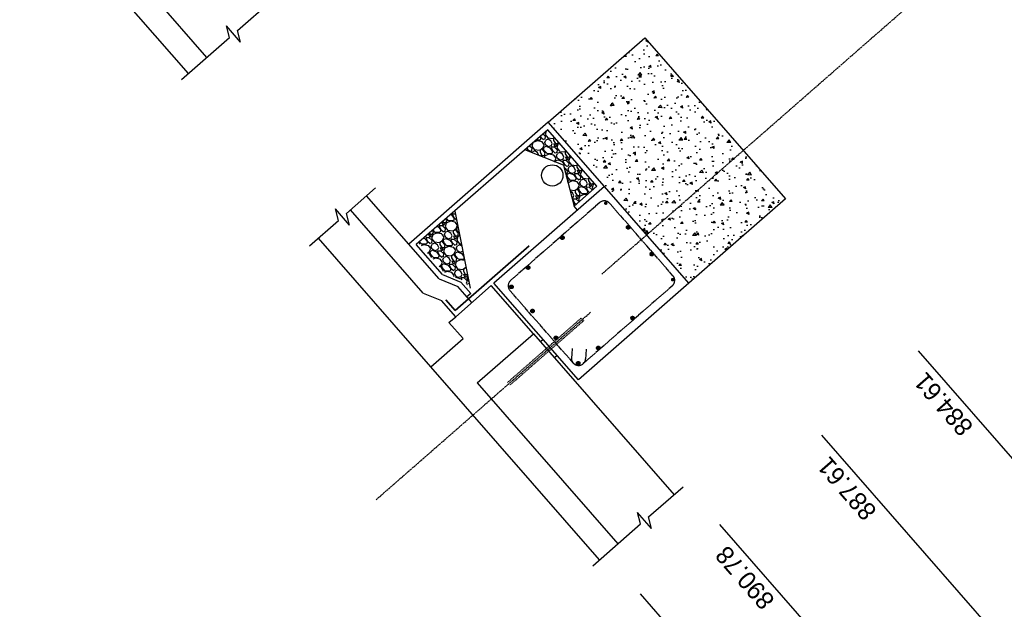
# Model space of a CAD drawing. Header units: inches. Extents: x -1231 to 26090822, y -121 to 7485204.
# Tile 5 of 7: x 26089865 to 26090142, y 7483909 to 7484074. Entities that reach past the tile are written whole.
import ezdxf

# ---------------------------------------------------------------- set-up
doc = ezdxf.new("R2010")
doc.units = ezdxf.units.IN
doc.header["$MEASUREMENT"] = 0
for name, pattern in [('bcenterline', [0.5, 0.375, -0.03125, 0.0625, -0.03125]), ('bhiddenpr', [0.1875, 0.125, -0.0625]), ('brebarpr', [1.5625, 1.5, -0.0625])]:
    doc.linetypes.add(name, pattern=pattern)
for name, color, linetype in [('BR_P_Beam_Centerline', 2, 'bcenterline'), ('BR_P_Beam_Object', 7, 'Continuous'), ('BR_P_Brg_Pad_Object', 4, 'Continuous'), ('BR_P_Gen_Approach_Slab', 30, 'Continuous'), ('BR_P_Gen_Perforated_Pipe', 4, 'Continuous'), ('BR_P_Gen_Porous_Backfill', 3, 'Continuous'), ('BR_P_Gen_Text', 7, 'Continuous'), ('BR_P_Slab_Object', 3, 'Continuous'), ('BR_P_Sub_Deep_Hidden', 4, 'bhiddenpr'), ('BR_P_Sub_Object', 1, 'Continuous'), ('BR_P_Sub_Reinforcing', 30, 'brebarpr'), ('XS_P_Subgrade', 4, 'Continuous')]:
    doc.layers.add(name, color=color, linetype=linetype)
doc.styles.add('Slanted-Normal', font='font31.shx', dxfattribs={"height": 0.14})

msp = doc.modelspace()

# ---------------------------------------------------------------- hatches: boundary and pattern name
at = {"layer": 'BR_P_Gen_Porous_Backfill', "transparency": 33554534}
h = msp.add_hatch(dxfattribs=at)
h.set_pattern_fill('AR-CONC', color=256, angle=131.1527)
h.set_pattern_definition([(181.1527, (26090293.931, 7484322.7734), (-4.247565, 5.81362), [0.75, -8.25]), (126.1527, (26090293.931, 7484322.7734), (-4.75061, -5.99468), [0.6, -6.6]), (231.6042, (26090293.577, 7484323.258), (-8.99818, -0.18106), [0.6374, -7.01142]), (177.337, (26090292.425, 7484321.457), (-5.77689, 9.12511), [1.125, -12.375]), (227.7884, (26090291.944, 7484322.218), (-13.48542, 0.62725), [0.9561, -10.51714]), (122.337, (26090292.425, 7484321.457), (-13.48542, 0.62725), [0.9, -9.9]), (152.1527, (26090292.1435, 7484322.539), (-0.8965, 7.14397), [0.75, -8.25]), (97.1527, (26090292.1435, 7484322.539), (-7.06126, -2.93992), [0.6, -6.6]), (202.6042, (26090292.069, 7484323.1346), (-7.95776, 4.20405), [0.6374, -7.01142]), (168.6527, (26090293.931, 7484322.7734), (-2.586572, -2.09911), [0, -6.52, 0, -6.7, 0, -6.625]), (138.6527, (26090293.931, 7484322.7734), (-4.700933, -0.614695), [0, -3.82, 0, -6.37, 0, -2.525]), (98.6527, (26090295.3985, 7484321.0943), (-3.343087, 4.167886), [0, -2.5, 0, -7.8, 0, -10.35]), (88.6527, (26090296.0566, 7484320.3413), (-4.59151, 3.73239), [0, -3.25, 0, -5.18, 0, -7.35])])
h.paths.add_polyline_path([(26090013.74, 7484045.48), (26090029.53, 7484027.41), (26090041.37, 7484013.86), (26090068.48, 7484037.55), (26090040.84, 7484069.17)])
h.paths.add_polyline_path([(26090041.37, 7484013.86), (26090053.22, 7484000.31), (26090080.33, 7484024), (26090068.48, 7484037.55)])
at = {"layer": 'BR_P_Gen_Text', "transparency": 33554534}
h = msp.add_hatch(dxfattribs=at)
h.set_pattern_fill('GRAVEL', color=256, scale=5, angle=131.1527)
h.set_pattern_definition([(359.1655, (26090377.37166, 7484162.99163), (60.20585284, -0.5052557), [0.67268, -66.59544]), (316.12246, (26090378.04427, 7484162.98183), (-43.2488895, 41.88715265), [1.15434, -114.279624]), (263.66316, (26090378.87634, 7484162.18174), (8.50928773, 73.8416686), [0.81394, -80.580163]), (38.426406, (26090381.10077, 7484161.53605), (-78.58616515, -62.04203935), [1.05119, -104.06779]), (63.98637, (26090381.92428, 7484162.18938), (-28.72578655, -58.30805422), [1.030775, -102.046866]), (128.426406, (26090382.37636, 7484163.11572), (62.04203935, -78.58616515), [1.05119, -104.06779]), (168.846957, (26090381.72304, 7484163.93923), (80.42235166, -16.038870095), [1.390145, -137.624243]), (203.408045, (26090380.35915, 7484164.20813), (-105.85779668, -46.03397531), [1.31244, -129.931607]), (252.58228, (26090379.15473, 7484163.68673), (-22.61955315, -72.8927693), [1.05475, -104.420366]), (306.38907, (26090378.839, 7484162.68034), (-32.4289656, 44.70304452), [1.20416, -59.003813]), (353.550154, (26090379.55339, 7484161.71098), (80.89680131, -8.98373739), [1.55724, -154.166875]), (269.96679, (26090377.881, 7484165.2961), (0.4436436, -46.09558743), [0.531505, -52.619224]), (302.62195, (26090377.88067, 7484164.7646), (-35.24485748, 55.52296841), [1.011185, -100.107557]), (356.1527, (26090378.4258, 7484163.913), (3.76479, 3.29034), [0.707105, -6.36396]), (334.3513, (26090378.20435, 7484163.25455), (-23.98129, 12.2432729), [0.38079, -37.698076]), (62.95413, (26090378.5476, 7484163.0897), (-8.004032, -13.6358158), [0.538515, -26.38731]), (162.11647, (26090378.7925, 7484163.56935), (-17.400607, 4.7136905), [0.874645, -28.280114]), (292.71777, (26090377.9601, 7484163.838), (-2.815892, 10.819924), [0.632455, -15.178933]), (147.54226, (26090380.456, 7484160.90614), (-44.1977888, 27.77688724), [0.886, -87.714226]), (201.49889, (26090379.7084, 7484161.38164), (54.5740691, 21.13459206), [0.743305, -73.58704]), (64.3513, (26090377.20714, 7484163.1799), (-12.2432729, -23.98129), [0.761575, -37.31729]), (114.76318, (26090377.5368, 7484163.8664), (21.60904172, -47.5189364), [0.886, -87.714226]), (110.59667, (26090382.7902, 7484162.94615), (8.9221253, -25.404639), [0.8544, -41.86562]), (65.92786, (26090382.4896, 7484163.74594), (-24.96099536, -55.0177127), [0.71589, -70.873215]), (197.95413, (26090380.939, 7484166.50786), (-25.404639, -8.9221253), [0.761575, -37.31729]), (148.50674, (26090380.21454, 7484166.2731), (57.83360457, -35.78091925), [0.838155, -82.97712]), (200.59667, (26090382.5513, 7484164.6631), (25.404639, 8.9221253), [0.4272, -42.29282]), (232.46265, (26090381.1364, 7484166.282), (-11.7688232, -16.9261573), [0.25495, -25.24015]), (297.11647, (26090380.9811, 7484166.0798), (-6.1062334, 14.584715), [1.030775, -19.584753]), (317.16172, (26090381.45094, 7484165.16233), (-36.66820645, 34.35757029), [0.95525, -94.569616]), (74.8428, (26090379.1313, 7484163.8655), (-4.239241, -10.345474), [0.72111, -17.306646]), (124.309943, (26090379.31986, 7484164.5615), (-48.40622359, 70.58213314), [1.25897, -124.637813]), (192.09811, (26090378.6102, 7484165.6014), (39.5149044, 7.97322596), [0.51478, -50.96337]), (221.1527, (26090378.107, 7484165.4935), (-0.47445, -7.05513), [0.3, -4.7]), (251.40915, (26090381.4038, 7484164.98832), (13.19217216, 38.0915554), [0.69462, -68.7676]), (179.1655, (26090381.18235, 7484164.32995), (-60.20585284, 0.5052557), [1.34536, -65.92276]), (131.1527, (26090379.837, 7484164.3495), (-7.05513, 0.47445), [1.3, -3.7]), (96.45756, (26090378.98164, 7484165.3284), (-6.549877, 60.6803025), [0.79057, -78.26637]), (25.20732, (26090378.8927, 7484166.11394), (18.3495063, 9.3965749), [0.72801, -35.67254]), (338.79869, (26090379.55141, 7484166.424), (100.16440082, -38.62761718), [1.185325, -117.34737]), (306.578795, (26090380.65651, 7484165.99533), (39.00964866, -52.23262688), [1.253995, -124.145367])])
h.paths.add_polyline_path([(26090007.14, 7484037.73), (26090018.05, 7484033.38), (26090020.97, 7484021.92), (26090027.41, 7484027.56), (26090013.59, 7484043.37)])
h = msp.add_hatch(dxfattribs=at)
h.set_pattern_fill('GRAVEL', color=256, scale=5, angle=131.1527)
h.set_pattern_definition([(359.1655, (26090401.4843, 7484176.09695), (60.20585284, -0.5052557), [0.67268, -66.59544]), (316.12246, (26090402.1569, 7484176.08715), (-43.2488895, 41.88715265), [1.15434, -114.279624]), (263.66316, (26090402.98897, 7484175.28706), (8.50928773, 73.8416686), [0.81394, -80.580163]), (38.426406, (26090405.2134, 7484174.64137), (-78.58616515, -62.04203935), [1.05119, -104.06779]), (63.98637, (26090406.03691, 7484175.2947), (-28.72578655, -58.30805422), [1.030775, -102.046866]), (128.426406, (26090406.489, 7484176.22104), (62.04203935, -78.58616515), [1.05119, -104.06779]), (168.846957, (26090405.83567, 7484177.04455), (80.42235166, -16.038870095), [1.390145, -137.624243]), (203.408045, (26090404.47178, 7484177.31345), (-105.85779668, -46.03397531), [1.31244, -129.931607]), (252.58228, (26090403.26736, 7484176.79205), (-22.61955315, -72.8927693), [1.05475, -104.420366]), (306.38907, (26090402.95163, 7484175.78566), (-32.4289656, 44.70304452), [1.20416, -59.003813]), (353.550154, (26090403.66602, 7484174.8163), (80.89680131, -8.983737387), [1.55724, -154.166875]), (269.96679, (26090401.9936, 7484178.4014), (0.4436436, -46.09558743), [0.531505, -52.619224]), (302.62195, (26090401.9933, 7484177.8699), (-35.24485748, 55.52296841), [1.011185, -100.107557]), (356.1527, (26090402.5384, 7484177.0182), (3.76479, 3.290342), [0.707105, -6.363963]), (334.3513, (26090402.317, 7484176.35987), (-23.98129, 12.2432729), [0.38079, -37.698076]), (62.95413, (26090402.6602, 7484176.195), (-8.004032, -13.6358158), [0.538515, -26.38731]), (162.11647, (26090402.9051, 7484176.6747), (-17.400607, 4.7136905), [0.874645, -28.280114]), (292.71777, (26090402.0727, 7484176.9433), (-2.815892, 10.819924), [0.632455, -15.178933]), (147.54226, (26090404.56864, 7484174.01146), (-44.1977888, 27.77688724), [0.886, -87.714226]), (201.49889, (26090403.82105, 7484174.48696), (54.5740691, 21.13459206), [0.743305, -73.58704]), (64.3513, (26090401.3198, 7484176.2852), (-12.2432729, -23.98129), [0.761575, -37.31729]), (114.763176, (26090401.64942, 7484176.97172), (21.60904172, -47.5189364), [0.886, -87.714226]), (110.59667, (26090406.9028, 7484176.0515), (8.9221253, -25.40463896), [0.8544, -41.86562]), (65.92786, (26090406.60225, 7484176.85126), (-24.96099536, -55.0177127), [0.71589, -70.873215]), (197.95413, (26090405.05166, 7484179.6132), (-25.404639, -8.9221253), [0.761575, -37.31729]), (148.50674, (26090404.32717, 7484179.37842), (57.83360457, -35.78091925), [0.838155, -82.97712]), (200.59667, (26090406.6639, 7484177.7684), (25.40463896, 8.9221253), [0.4272, -42.29282]), (232.46265, (26090405.2491, 7484179.3873), (-11.7688232, -16.9261573), [0.25495, -25.24015]), (297.11647, (26090405.0937, 7484179.1851), (-6.1062334, 14.584715), [1.030775, -19.584753]), (317.16172, (26090405.56357, 7484178.26765), (-36.66820645, 34.35757029), [0.95525, -94.569616]), (74.8428, (26090403.244, 7484176.9708), (-4.239241, -10.3454742), [0.72111, -17.306646]), (124.309943, (26090403.4325, 7484177.66682), (-48.406223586, 70.58213314), [1.25897, -124.637813]), (192.09811, (26090402.72285, 7484178.70673), (39.5149044, 7.97322596), [0.51478, -50.96337]), (221.1527, (26090402.2195, 7484178.599), (-0.47445, -7.05513), [0.3, -4.7]), (251.40915, (26090405.51643, 7484178.09364), (13.19217216, 38.0915554), [0.69462, -68.7676]), (179.1655, (26090405.295, 7484177.43527), (-60.20585284, 0.5052557), [1.34536, -65.92276]), (131.1527, (26090403.95, 7484177.455), (-7.055133, 0.47445), [1.3, -3.7]), (96.45756, (26090403.09428, 7484178.4337), (-6.549877, 60.6803025), [0.79057, -78.26637]), (25.20732, (26090403.00536, 7484179.21926), (18.3495063, 9.3965749), [0.72801, -35.67254]), (338.79869, (26090403.66405, 7484179.52932), (100.16440082, -38.62761718), [1.185325, -117.34737]), (306.578795, (26090404.76915, 7484179.10065), (39.00964866, -52.232626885), [1.253995, -124.145367])])
h.paths.add_polyline_path([(26089977.29, 7484011.64), (26089984.62, 7484003.24), (26089989.79, 7484001.12), (26089991.77, 7483998.86), (26089987.47, 7484020.53)])
at = {"layer": 'BR_P_Sub_Reinforcing'}
h = msp.add_hatch(color=256, dxfattribs=at)
h.dxf.hatch_style = 1
h.paths.add_polyline_path([(26090029.56, 7484023.12, -1), (26090030.21, 7484022.37, -1)])
h = msp.add_hatch(color=256, dxfattribs=at)
h.dxf.hatch_style = 1
h.paths.add_polyline_path([(26090036.53, 7484015.6, 1), (26090035.87, 7484016.36, 1)])
h = msp.add_hatch(color=256, dxfattribs=at)
h.dxf.hatch_style = 1
h.paths.add_polyline_path([(26090036.54, 7484015.6, 1), (26090035.88, 7484016.35, 1)])
h = msp.add_hatch(color=256, dxfattribs=at)
h.dxf.hatch_style = 1
h.paths.add_polyline_path([(26090018.01, 7484012.7, 1), (26090017.35, 7484013.45, 1)])
h = msp.add_hatch(color=256, dxfattribs=at)
h.dxf.hatch_style = 1
h.paths.add_polyline_path([(26090043.11, 7484008.07, 1), (26090042.45, 7484008.83, 1)])
h = msp.add_hatch(color=256, dxfattribs=at)
h.dxf.hatch_style = 1
h.paths.add_polyline_path([(26090008.39, 7484004.29, 1), (26090007.73, 7484005.04, 1)])
h = msp.add_hatch(color=256, dxfattribs=at)
h.dxf.hatch_style = 1
h.paths.add_polyline_path([(26090048.98, 7484000.9, 1), (26090048.32, 7484001.65, 1)])
h = msp.add_hatch(color=256, dxfattribs=at)
h.dxf.hatch_style = 1
h.paths.add_polyline_path([(26090003.71, 7483998.87, 1), (26090003.05, 7483999.63, 1)])
h = msp.add_hatch(color=256, dxfattribs=at)
h.dxf.hatch_style = 1
h.paths.add_polyline_path([(26090009.64, 7483992.1, 1), (26090008.98, 7483992.85, 1)])
h = msp.add_hatch(color=256, dxfattribs=at)
h.dxf.hatch_style = 1
h.paths.add_polyline_path([(26090037.75, 7483990.11, 1), (26090037.09, 7483990.86, 1)])
h = msp.add_hatch(color=256, dxfattribs=at)
h.dxf.hatch_style = 1
h.paths.add_polyline_path([(26090016.22, 7483984.57, 1), (26090015.56, 7483985.32, 1)])
h = msp.add_hatch(color=256, dxfattribs=at)
h.dxf.hatch_style = 1
h.paths.add_polyline_path([(26090028.13, 7483981.7, 1), (26090027.48, 7483982.45, 1)])
h = msp.add_hatch(color=256, dxfattribs=at)
h.dxf.hatch_style = 1
h.paths.add_polyline_path([(26090022.47, 7483977.41, 1), (26090021.81, 7483978.17, 1)])

# ---------------------------------------------------------------- linework, layer by layer
at = {"layer": 'BR_P_Beam_Centerline'}
for p, q in [((26090028.82, 7484002.88, 10714.61), (26090133.75, 7484094.6, 10714.61)), ((26089965.37, 7483939.47, 10714.61), (26090025.69, 7483992.18, 10714.61))]:
    msp.add_line(p, q, dxfattribs=at)
at = {"layer": 'BR_P_Beam_Object'}
for p, q in [((26089878.31, 7484108.83, 10714.61), (26089917.8, 7484063.66, 10714.61)), ((26089993.77, 7483972.26, 10714.61), (26090009.58, 7483986.08, 10714.61)), ((26090009.58, 7483986.08, 10714.61), (26090049.07, 7483940.9, 10714.61)), ((26089993.77, 7483972.26, 10714.61), (26090033.26, 7483927.08, 10714.61))]:
    msp.add_line(p, q, dxfattribs=at)
at = {"layer": 'BR_P_Brg_Pad_Object'}
for p, q in [((26090012.31, 7483984.48, 10714.61), (26090011.56, 7483983.82, 10714.61)), ((26090011.56, 7483983.82, 10714.61), (26090015.51, 7483979.3, 10714.61)), ((26090016.26, 7483979.96, 10714.61), (26090012.31, 7483984.48, 10714.61)), ((26090016.26, 7483979.96, 10714.61), (26090015.51, 7483979.3, 10714.61))]:
    msp.add_line(p, q, dxfattribs=at)
at = {"layer": 'BR_P_Gen_Approach_Slab'}
for p, q in [((26089978.6, 7483997.51, 10714.61), (26089958.2, 7484020.86, 10714.61)), ((26089980.76, 7483976.82, 10714.61), (26089949.17, 7484012.96, 10714.61)), ((26089978.6, 7483997.51, 10714.61), (26089983.78, 7483995.39, 10714.61)), ((26089987.73, 7483990.88, 10714.61), (26089983.78, 7483995.39, 10714.61)), ((26089985.84, 7483989.23, 10714.61), (26089987.73, 7483990.88, 10714.61)), ((26089989.79, 7483984.71, 10714.61), (26089985.84, 7483989.23, 10714.61)), ((26089980.76, 7483976.82, 10714.61), (26089989.79, 7483984.71, 10714.61))]:
    msp.add_line(p, q, dxfattribs=at)
at = {"layer": 'BR_P_Gen_Perforated_Pipe'}
msp.add_circle((26090014.86, 7484030.53, 10714.61), 3, dxfattribs=at)
at = {"layer": 'BR_P_Gen_Porous_Backfill'}
for p, q in [((26090013.74, 7484045.48, 10714.61), (26090040.84, 7484069.17, 10714.61)), ((26090040.84, 7484069.17, 10714.61), (26090080.33, 7484024, 10714.61)), ((26090013.74, 7484045.48, 10714.61), (26089974.57, 7484011.25, 10714.61)), ((26090029.53, 7484027.41, 10714.61), (26090013.74, 7484045.48, 10714.61)), ((26090013.59, 7484043.37, 10714.61), (26089976.68, 7484011.11, 10714.61)), ((26090027.41, 7484027.56, 10714.61), (26090013.59, 7484043.37, 10714.61)), ((26090027.41, 7484027.56, 10714.61), (26090020.97, 7484021.92, 10714.61)), ((26090080.33, 7484024, 10714.61), (26090053.22, 7484000.31, 10714.61)), ((26090021.96, 7484020.79, 10714.61), (26090020.97, 7484021.92, 10714.61)), ((26089984.02, 7484002.72, 10714.61), (26089976.68, 7484011.11, 10714.61)), ((26089984.02, 7484002.72, 10714.61), (26089989.19, 7484000.6, 10714.61)), ((26089991.97, 7483997.42, 10714.61), (26089989.19, 7484000.6, 10714.61)), ((26089991.97, 7483997.42, 10714.61), (26089990.84, 7483996.43, 10714.61))]:
    msp.add_line(p, q, dxfattribs=at)
at = {"layer": 'BR_P_Gen_Text', "color": 97}
for p, q in [((26089926.45, 7484071.22, 10714.61), (26089936.14, 7484079.69, 10714.61)), ((26089927.3, 7484067.98, 10714.61), (26089923.35, 7484072.5, 10714.61)), ((26089924.2, 7484069.25, 10714.61), (26089923.35, 7484072.5, 10714.61)), ((26089927.3, 7484067.98, 10714.61), (26089926.45, 7484071.22, 10714.61)), ((26089910.75, 7484057.5, 10714.61), (26089924.2, 7484069.25, 10714.61)), ((26089957.07, 7484019.87, 10714.61), (26089965.25, 7484027.02, 10714.61)), ((26089957.92, 7484016.62, 10714.61), (26089953.97, 7484021.14, 10714.61)), ((26089954.82, 7484017.89, 10714.61), (26089953.97, 7484021.14, 10714.61)), ((26089946.64, 7484010.75, 10714.61), (26089954.82, 7484017.89, 10714.61)), ((26089957.92, 7484016.62, 10714.61), (26089957.07, 7484019.87, 10714.61)), ((26090041.92, 7483934.65, 10714.61), (26090051.6, 7483943.11, 10714.61)), ((26090042.76, 7483931.4, 10714.61), (26090038.81, 7483935.92, 10714.61)), ((26090039.66, 7483932.67, 10714.61), (26090038.81, 7483935.92, 10714.61)), ((26090026.21, 7483920.92, 10714.61), (26090039.66, 7483932.67, 10714.61)), ((26090042.76, 7483931.4, 10714.61), (26090041.92, 7483934.65, 10714.61))]:
    msp.add_line(p, q, dxfattribs=at)
at = {"layer": 'BR_P_Slab_Object'}
for p, q in [((26089912.68, 7484059.18, 10714.61), (26089865.29, 7484113.39, 10714.61)), ((26089987.73, 7483990.88, 10714.61), (26089997.74, 7483999.63, 10714.61)), ((26090009.58, 7483986.08, 10714.61), (26089997.74, 7483999.63, 10714.61)), ((26089989.79, 7483984.71, 10714.61), (26089985.84, 7483989.23, 10714.61)), ((26089980.76, 7483976.82, 10714.61), (26089989.79, 7483984.71, 10714.61)), ((26089993.77, 7483972.26, 10714.61), (26090009.58, 7483986.08, 10714.61)), ((26090028.14, 7483922.6, 10714.61), (26089980.76, 7483976.82, 10714.61))]:
    msp.add_line(p, q, dxfattribs=at)
at = {"layer": 'BR_P_Sub_Deep_Hidden'}
for p, q in [((26090002.32, 7483972.42, 10714.61), (26090022.99, 7483990.49, 10714.61)), ((26090022.99, 7483990.49, 10714.61), (26090023.65, 7483989.74, 10714.61)), ((26090023.65, 7483989.74, 10714.61), (26090002.97, 7483971.67, 10714.61)), ((26089997.39, 7483968.12, 10714.61), (26089998.05, 7483967.36, 10714.61))]:
    msp.add_line(p, q, dxfattribs=at)
at = {"layer": 'BR_P_Sub_Object'}
for p, q in [((26090029.53, 7484027.41, 10714.61), (26089998.49, 7484000.29, 10714.61)), ((26090053.22, 7484000.31, 10714.61), (26090029.53, 7484027.41, 10714.61)), ((26090022.18, 7483973.18, 10714.61), (26089998.49, 7484000.29, 10714.61)), ((26090053.22, 7484000.31, 10714.61), (26090022.18, 7483973.18, 10714.61)), ((26090178.81, 7483911.31, 10714.61), (26090117.68, 7483981.26, 10714.61)), ((26090151.7, 7483887.62, 10714.61), (26090090.57, 7483957.57, 10714.61)), ((26090123.06, 7483862.59, 10714.61), (26090061.93, 7483932.53, 10714.61)), ((26090100.74, 7483843.09, 10714.61), (26090039.61, 7483913.03, 10714.61))]:
    msp.add_line(p, q, dxfattribs=at)
at = {"layer": 'BR_P_Sub_Object', "lineweight": 35}
for p, q in [((26090008.4, 7484010.81, 10714.61), (26089987.55, 7483992.59, 10714.61)), ((26089987.55, 7483992.59, 10714.61), (26089984.92, 7483995.6, 10714.61))]:
    msp.add_line(p, q, dxfattribs=at)
at = {"layer": 'BR_P_Sub_Reinforcing'}
for p, q in [((26090028.17, 7484022.9, 10714.61), (26090003.15, 7484001.04, 10714.61)), ((26090048.76, 7484002.37, 10714.61), (26090030.99, 7484022.7, 10714.61)), ((26090048.68, 7483999.66, 10714.61), (26090023.55, 7483977.7, 10714.61)), ((26090020.73, 7483977.89, 10714.61), (26090002.96, 7483998.22, 10714.61)), ((26090020.42, 7483981.99, 10714.61), (26090020.24, 7483979.34, 10714.61)), ((26090024.41, 7483981.72, 10714.61), (26090024.23, 7483979.07, 10714.61))]:
    msp.add_line(p, q, dxfattribs=at)
for centre in [(26090036.2, 7484015.98, 10714.61), (26090036.21, 7484015.97, 10714.61), (26090017.68, 7484013.07, 10714.61), (26090042.78, 7484008.45, 10714.61), (26090008.06, 7484004.67, 10714.61), (26090008.06, 7484004.67, 10714.61), (26090003.38, 7483999.25, 10714.61), (26090009.31, 7483992.47, 10714.61), (26090037.42, 7483990.48, 10714.61), (26090015.89, 7483984.94, 10714.61), (26090027.8, 7483982.08, 10714.61), (26090027.8, 7483982.08, 10714.61), (26090022.14, 7483977.79, 10714.61)]:
    msp.add_circle(centre, 0.5, dxfattribs=at)
for centre, start, end in [((26090029.48, 7484021.39, 10714.61), 41.1041, 131.1041), ((26090047.25, 7484001.06, 10714.61), 311.1527, 41.1527), ((26090004.47, 7483999.53, 10714.61), 131.1527, 221.1527), ((26090022.23, 7483979.2, 10714.61), 176.1527, 356.1527), ((26090022.23, 7483979.2, 10714.61), 221.1527, 311.1527)]:
    msp.add_arc(centre, 2, start, end, dxfattribs=at)
at = {"layer": 'Defpoints'}
for p, q in [((26090018.05, 7484033.38, 10714.61), (26090007.14, 7484037.73, 10714.61)), ((26090018.05, 7484033.38, 10714.61), (26090020.97, 7484021.92, 10714.61)), ((26089987.47, 7484020.53, 10714.61), (26089991.77, 7483998.86, 10714.61))]:
    msp.add_line(p, q, dxfattribs=at)
at = {"layer": 'XS_P_Subgrade'}
for p, q in [((26089983.12, 7484001.46, 10714.61), (26089962.72, 7484024.8, 10714.61)), ((26089983.12, 7484001.46, 10714.61), (26089988.29, 7483999.34, 10714.61)), ((26089992.24, 7483994.83, 10714.61), (26089988.29, 7483999.34, 10714.61))]:
    msp.add_line(p, q, dxfattribs=at)

# ---------------------------------------------------------------- texts
at = {"layer": 'BR_P_Sub_Object', "char_height": 5.04, "width": 34.2268, "attachment_point": 1, "rotation": 131.1527, "style": 'Slanted-Normal'}
for s, insert in [('884.61', (26090129.56, 7483956.84, 10714.61)), ('887.61', (26090102.45, 7483933.15, 10714.61)), ('890.78', (26090073.81, 7483908.12, 10714.61))]:
    msp.add_mtext(s, dxfattribs=dict(at, insert=insert))

doc.saveas('drawing.dxf')
